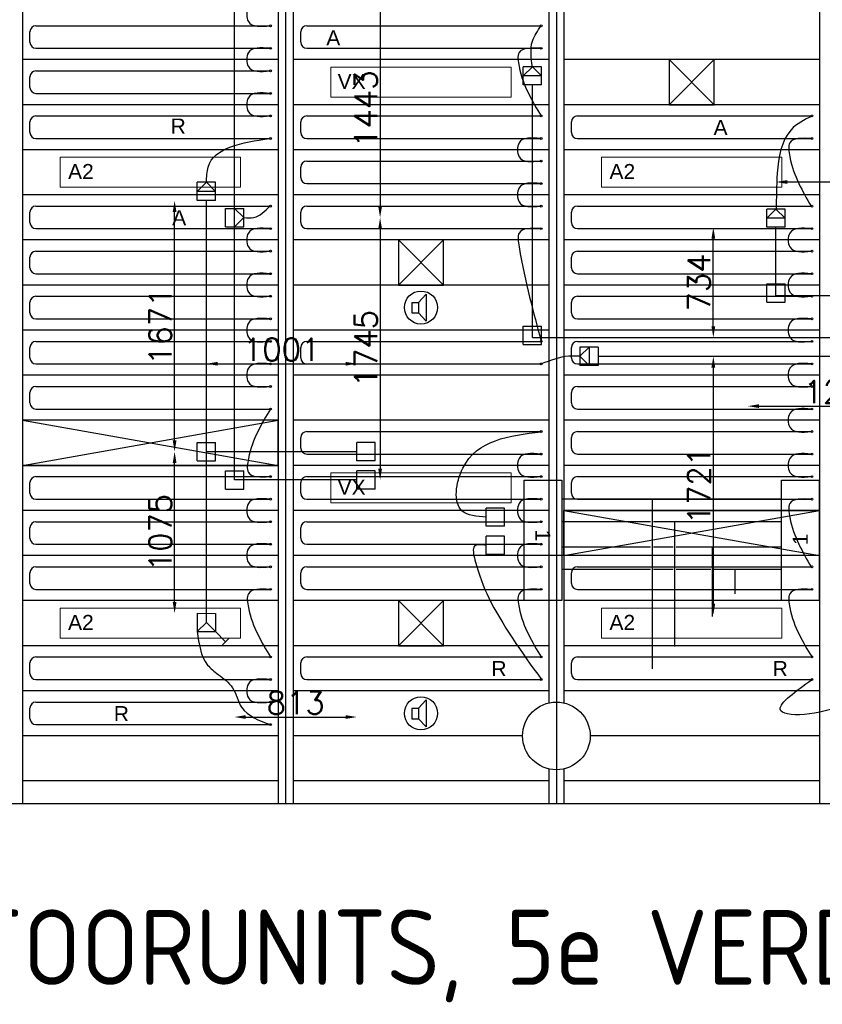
# Model space of a CAD drawing. Extents: x 7383 to 472120, y -558079 to -203000.
# Tile 19 of 29: x 221162 to 226499, y -245892 to -239340. Entities that reach past the tile are written whole.
import ezdxf

# ---------------------------------------------------------------- set-up
doc = ezdxf.new("R2010")
doc.units = 0
doc.header["$LTSCALE"] = 25
doc.layers.get('0').update_dxf_attribs({"linetype": 'CONTINUOUS'})
doc.layers.get('DEFPOINTS').update_dxf_attribs({"linetype": 'CONTINUOUS'})
for name, color, linetype in [('7KADERHALMOS', 2, 'CONTINUOUS'), ('KP-bandraster', 5, 'CONTINUOUS'), ('KP-koppelingen', 6, 'CONTINUOUS'), ('KP-Leiding-aansluiting-nieuw', 3, 'CONTINUOUS'), ('KP-leidingen(aanvoer)', 5, 'CONTINUOUS'), ('KP-leidingen(retour)', 1, 'CONTINUOUS'), ('KP-leidingwerk-nieuw', 3, 'CONTINUOUS'), ('KP-Lucht aanvoer', 6, 'CONTINUOUS'), ('KP-lucht centreline', 2, 'CONTINUOUS'), ('KP-maatvoering', 7, 'CONTINUOUS'), ('KP-Melders', 3, 'CONTINUOUS'), ('KP-Oppervlak', 3, 'CONTINUOUS'), ('KP-panelen', 1, 'CONTINUOUS'), ('KP-registers', 4, 'CONTINUOUS'), ('KP-slangen', 7, 'CONTINUOUS'), ('KP-tekst', 7, 'CONTINUOUS')]:
    doc.layers.add(name, color=color, linetype=linetype)
doc.layers.add('KP-Verlichting', color=2, linetype='CONTINUOUS', lineweight=18)
doc.styles.add('arial', font='ARIAL.TTF')
doc.styles.add('ISO', font='ISO.SHX')
doc.styles.add('VERWOL-1', font='ROMANS.SHX')
doc.dimstyles.new('MARTIN', dxfattribs={"dimscale": 0, "dimtxt": 50, "dimasz": 75, "dimexe": 4, "dimexo": 4, "dimgap": 20, "dimtad": 1, "dimdec": 0, "dimrnd": 0.01, "dimzin": 1, "dimdsep": 46, "dimtxsty": 'VERWOL-1', "dimcen": -25, "dimdle": 1, "dimclrd": 7, "dimclre": 2, "dimclrt": 7, "dimadec": 0, "dimazin": 0, "dimtfac": 1, "dimtdec": 0, "dimtix": 1, "dimtofl": 0, "dimtmove": 0, "dimatfit": 3, "dimldrblk": 'OBLIQUE', "dimfxl": 0, "dimtvp": 33.333333, "dimtolj": 1, "dimtzin": 1, "dimarcsym": 0})

# ---------------------------------------------------------------- blocks, each defined once
blk = doc.blocks.new('Register A')
at = {"layer": 'KP-registers', "linetype": 'Continuous'}
for p, q in [((90, 225), (1644, 225)), ((50, 115), (50, 185)), ((90, 75), (1644, 75))]:
    blk.add_line(p, q, dxfattribs=at)
for centre in [(1650, 225), (1650, 75)]:
    blk.add_circle(centre, 6, dxfattribs=at)
for centre, start, end in [((90, 185), 90, 180), ((90, 115), 180, 270)]:
    blk.add_arc(centre, 40, start, end, dxfattribs=at)
blk = doc.blocks.new('*D969')
at = {"layer": 'DEFPOINTS', "color": 0, "linetype": 'Continuous', "transparency": 16777216}
for p in [(222191.9, -242215), (222403.2, -242215), (222403.2, -243290.2)]:
    blk.add_point(p, dxfattribs=at)
at = {"layer": 'KP-maatvoering', "color": 7, "linetype": 'Continuous', "lineweight": -2, "transparency": 16777216}
blk.add_line((222191.9, -243215.2), (222191.9, -242290), dxfattribs=at)
at = {"layer": 'KP-maatvoering', "color": 7, "linetype": 'Continuous', "transparency": 16777216}
for points in [[(222179.4, -242290), (222204.4, -242290), (222191.9, -242215)], [(222179.4, -243215.2), (222204.4, -243215.2), (222191.9, -243290.2)]]:
    blk.add_solid(points, dxfattribs=at)
at = {"layer": 'KP-maatvoering', "color": 7, "linetype": 'Continuous', "transparency": 16777216, "insert": (222096.9, -242752.6), "char_height": 150, "attachment_point": 5, "rotation": 90, "style": 'VERWOL-1'}
blk.add_mtext('\\A1;1075', dxfattribs=at)
blk = doc.blocks.new('_OBLIQUE')
at = {"color": 0, "linetype": 'ByBlock'}
blk.add_line((-0.5, -0.5), (0.5, 0.5), dxfattribs=at)
blk = doc.blocks.new('*D970')
at = {"layer": 'DEFPOINTS', "color": 0, "linetype": 'Continuous', "transparency": 16777216}
for p in [(222191.9, -240543.9), (222403.2, -240543.9), (222403.2, -242215)]:
    blk.add_point(p, dxfattribs=at)
at = {"layer": 'KP-maatvoering', "color": 7, "linetype": 'Continuous', "lineweight": -2, "transparency": 16777216}
blk.add_line((222191.9, -242140), (222191.9, -240618.9), dxfattribs=at)
at = {"layer": 'KP-maatvoering', "color": 7, "linetype": 'Continuous', "transparency": 16777216}
for points in [[(222179.4, -240618.9), (222204.4, -240618.9), (222191.9, -240543.9)], [(222179.4, -242140), (222204.4, -242140), (222191.9, -242215)]]:
    blk.add_solid(points, dxfattribs=at)
at = {"layer": 'KP-maatvoering', "color": 7, "linetype": 'Continuous', "transparency": 16777216, "insert": (222096.9, -241379.4), "char_height": 150, "attachment_point": 5, "rotation": 90, "style": 'VERWOL-1'}
blk.add_mtext('\\A1;1671', dxfattribs=at)
blk = doc.blocks.new('*D971')
at = {"layer": 'DEFPOINTS', "color": 0, "linetype": 'Continuous', "transparency": 16777216}
for p in [(223403.9, -241629.6), (222403.2, -242154.1), (223403.9, -242215)]:
    blk.add_point(p, dxfattribs=at)
at = {"layer": 'KP-maatvoering', "color": 7, "linetype": 'Continuous', "lineweight": -2, "transparency": 16777216}
blk.add_line((222478.2, -241629.6), (223328.9, -241629.6), dxfattribs=at)
at = {"layer": 'KP-maatvoering', "color": 7, "linetype": 'Continuous', "transparency": 16777216}
for points in [[(222478.2, -241617.1), (222478.2, -241642.1), (222403.2, -241629.6)], [(223328.9, -241617.1), (223328.9, -241642.1), (223403.9, -241629.6)]]:
    blk.add_solid(points, dxfattribs=at)
at = {"layer": 'KP-maatvoering', "color": 7, "linetype": 'Continuous', "transparency": 16777216, "insert": (222903.6, -241534.6), "char_height": 150, "attachment_point": 5, "style": 'VERWOL-1'}
blk.add_mtext('\\A1;1001', dxfattribs=at)
blk = doc.blocks.new('*D972')
at = {"layer": 'DEFPOINTS', "color": 0, "linetype": 'Continuous', "transparency": 16777216}
for p in [(222590.4, -242402.2), (223403.9, -242402.2), (223403.9, -243980.4)]:
    blk.add_point(p, dxfattribs=at)
at = {"layer": 'KP-maatvoering', "color": 7, "linetype": 'Continuous', "lineweight": -2, "transparency": 16777216}
blk.add_line((222665.4, -243980.4), (223328.9, -243980.4), dxfattribs=at)
at = {"layer": 'KP-maatvoering', "color": 7, "linetype": 'Continuous', "transparency": 16777216}
for points in [[(222665.4, -243967.9), (222665.4, -243992.9), (222590.4, -243980.4)], [(223328.9, -243967.9), (223328.9, -243992.9), (223403.9, -243980.4)]]:
    blk.add_solid(points, dxfattribs=at)
at = {"layer": 'KP-maatvoering', "color": 7, "linetype": 'Continuous', "transparency": 16777216, "insert": (222997.2, -243885.4), "char_height": 150, "attachment_point": 5, "style": 'VERWOL-1'}
blk.add_mtext('\\A1;813', dxfattribs=at)
blk = doc.blocks.new('*D973')
at = {"layer": 'DEFPOINTS', "color": 0, "linetype": 'Continuous', "transparency": 16777216}
for p in [(225774, -240721.6), (226190.4, -240721.6), (226190.4, -241455.8)]:
    blk.add_point(p, dxfattribs=at)
at = {"layer": 'KP-maatvoering', "color": 7, "linetype": 'Continuous', "lineweight": -2, "transparency": 16777216}
blk.add_line((225774, -241380.8), (225774, -240796.6), dxfattribs=at)
at = {"layer": 'KP-maatvoering', "color": 7, "linetype": 'Continuous', "transparency": 16777216}
for points in [[(225761.5, -240796.6), (225786.5, -240796.6), (225774, -240721.6)], [(225761.5, -241380.8), (225786.5, -241380.8), (225774, -241455.8)]]:
    blk.add_solid(points, dxfattribs=at)
at = {"layer": 'KP-maatvoering', "color": 7, "linetype": 'Continuous', "transparency": 16777216, "insert": (225679, -241088.7), "char_height": 150, "attachment_point": 5, "rotation": 90, "style": 'VERWOL-1'}
blk.add_mtext('\\A1;734', dxfattribs=at)
blk = doc.blocks.new('*D974')
at = {"layer": 'DEFPOINTS', "color": 0, "linetype": 'Continuous', "transparency": 16777216}
for p in [(226064.1, -241579.7), (225774, -243300.6), (226003.2, -243300.6)]:
    blk.add_point(p, dxfattribs=at)
at = {"layer": 'KP-maatvoering', "color": 7, "linetype": 'Continuous', "lineweight": -2, "transparency": 16777216}
blk.add_line((225774, -241654.7), (225774, -243225.6), dxfattribs=at)
at = {"layer": 'KP-maatvoering', "color": 7, "linetype": 'Continuous', "transparency": 16777216}
for points in [[(225761.5, -241654.7), (225786.5, -241654.7), (225774, -241579.7)], [(225761.5, -243225.6), (225786.5, -243225.6), (225774, -243300.6)]]:
    blk.add_solid(points, dxfattribs=at)
at = {"layer": 'KP-maatvoering', "color": 7, "linetype": 'Continuous', "transparency": 16777216, "insert": (225679, -242440.1), "char_height": 150, "attachment_point": 5, "rotation": 90, "style": 'VERWOL-1'}
blk.add_mtext('\\A1;1721', dxfattribs=at)
blk = doc.blocks.new('*D975')
at = {"layer": 'DEFPOINTS', "color": 0, "linetype": 'Continuous', "transparency": 16777216}
for p in [(226003.2, -241624.7), (227259.2, -241624.7), (227259.2, -241911.5)]:
    blk.add_point(p, dxfattribs=at)
at = {"layer": 'KP-maatvoering', "color": 7, "linetype": 'Continuous', "lineweight": -2, "transparency": 16777216}
blk.add_line((226078.2, -241911.5), (227184.2, -241911.5), dxfattribs=at)
at = {"layer": 'KP-maatvoering', "color": 7, "linetype": 'Continuous', "transparency": 16777216}
for points in [[(226078.2, -241899), (226078.2, -241924), (226003.2, -241911.5)], [(227184.2, -241899), (227184.2, -241924), (227259.2, -241911.5)]]:
    blk.add_solid(points, dxfattribs=at)
at = {"layer": 'KP-maatvoering', "color": 7, "linetype": 'Continuous', "transparency": 16777216, "insert": (226631.2, -241816.5), "char_height": 150, "attachment_point": 5, "style": 'VERWOL-1'}
blk.add_mtext('\\A1;1256', dxfattribs=at)
blk = doc.blocks.new('*D980')
at = {"layer": 'DEFPOINTS', "color": 0, "linetype": 'Continuous', "transparency": 16777216}
for p in [(227446.4, -240420.1), (227446.4, -241379.3), (226190.4, -241455.8)]:
    blk.add_point(p, dxfattribs=at)
at = {"layer": 'KP-maatvoering', "color": 7, "linetype": 'Continuous', "lineweight": -2, "transparency": 16777216}
blk.add_line((226265.4, -240420.1), (227371.4, -240420.1), dxfattribs=at)
at = {"layer": 'KP-maatvoering', "color": 7, "linetype": 'Continuous', "transparency": 16777216}
for points in [[(226265.4, -240407.6), (226265.4, -240432.6), (226190.4, -240420.1)], [(227371.4, -240407.6), (227371.4, -240432.6), (227446.4, -240420.1)]]:
    blk.add_solid(points, dxfattribs=at)
at = {"layer": 'KP-maatvoering', "color": 7, "linetype": 'Continuous', "transparency": 16777216, "insert": (226818.4, -240325.1), "char_height": 150, "attachment_point": 5, "style": 'VERWOL-1'}
blk.add_mtext('\\A1;1256', dxfattribs=at)
blk = doc.blocks.new('*D989')
at = {"layer": 'DEFPOINTS', "color": 0, "linetype": 'Continuous', "transparency": 16777216}
for p in [(222590.4, -239213.3), (222529.6, -240656.7), (223558.4, -240656.7)]:
    blk.add_point(p, dxfattribs=at)
at = {"layer": 'KP-maatvoering', "color": 7, "linetype": 'Continuous', "lineweight": -2, "transparency": 16777216}
blk.add_line((223558.4, -239288.3), (223558.4, -240581.7), dxfattribs=at)
at = {"layer": 'KP-maatvoering', "color": 7, "linetype": 'Continuous', "transparency": 16777216}
for points in [[(223545.9, -239288.3), (223570.9, -239288.3), (223558.4, -239213.3)], [(223545.9, -240581.7), (223570.9, -240581.7), (223558.4, -240656.7)]]:
    blk.add_solid(points, dxfattribs=at)
at = {"layer": 'KP-maatvoering', "color": 7, "linetype": 'Continuous', "transparency": 16777216, "insert": (223463.4, -239935), "char_height": 150, "attachment_point": 5, "rotation": 90, "style": 'VERWOL-1'}
blk.add_mtext('\\A1;1443', dxfattribs=at)
blk = doc.blocks.new('*D990')
at = {"layer": 'DEFPOINTS', "color": 0, "linetype": 'Continuous', "transparency": 16777216}
for p in [(222529.6, -240656.7), (222590.4, -242402.2), (223558.4, -242402.2)]:
    blk.add_point(p, dxfattribs=at)
at = {"layer": 'KP-maatvoering', "color": 7, "linetype": 'Continuous', "lineweight": -2, "transparency": 16777216}
blk.add_line((223558.4, -240731.7), (223558.4, -242327.2), dxfattribs=at)
at = {"layer": 'KP-maatvoering', "color": 7, "linetype": 'Continuous', "transparency": 16777216}
for points in [[(223545.9, -240731.7), (223570.9, -240731.7), (223558.4, -240656.7)], [(223545.9, -242327.2), (223570.9, -242327.2), (223558.4, -242402.2)]]:
    blk.add_solid(points, dxfattribs=at)
at = {"layer": 'KP-maatvoering', "color": 7, "linetype": 'Continuous', "transparency": 16777216, "insert": (223463.4, -241529.4), "char_height": 150, "attachment_point": 5, "rotation": 90, "style": 'VERWOL-1'}
blk.add_mtext('\\A1;1745', dxfattribs=at)

msp = doc.modelspace()

# ---------------------------------------------------------------- linework, layer by layer
at = {"layer": 'KP-bandraster', "linetype": 'Continuous'}
for p, q in [((221180.2, -237055.7), (221180.2, -244555.7)), ((222880.2, -237055.7), (222880.2, -244555.7)), ((222980.2, -237055.7), (222980.2, -244555.7)), ((226480.2, -237055.7), (226480.2, -244555.7)), ((224680.2, -237725.1), (224680.2, -243886.3)), ((224780.2, -237725.1), (224780.2, -243886.3)), ((224680.2, -244325.1), (224680.2, -244555.7)), ((224780.2, -244325.1), (224780.2, -244555.7))]:
    msp.add_line(p, q, dxfattribs=at)
msp.add_circle((224730.2, -244105.7), 225, dxfattribs=at)
at = {"layer": 'KP-koppelingen', "linetype": 'Continuous'}
for p, q in [((224510.3, -239774.5), (224510.3, -239652.8)), ((224632, -239652.9), (224510.3, -239652.8)), ((224510.3, -239713.7), (224571.1, -239652.9)), ((224571.1, -239652.9), (224631.9, -239713.7)), ((224631.9, -239774.5), (224632, -239652.9)), ((224631.9, -239713.7), (224510.3, -239713.7)), ((224631.9, -239774.5), (224510.3, -239774.5)), ((222342.4, -240543.9), (222342.5, -240422.3)), ((222342.4, -240483.1), (222403.3, -240422.3)), ((222464.1, -240422.3), (222342.5, -240422.3)), ((222403.3, -240422.3), (222464.1, -240483.1)), ((222464.1, -240544), (222464.1, -240422.3)), ((222464.1, -240483.1), (222342.4, -240483.1)), ((222464.1, -240544), (222342.4, -240543.9)), ((222529.6, -240717.5), (222529.6, -240595.9)), ((222529.6, -240595.9), (222651.3, -240595.9)), ((222590.4, -240717.5), (222590.5, -240595.9)), ((222590.5, -240595.9), (222651.3, -240656.7)), ((222651.3, -240717.5), (222651.3, -240595.9)), ((226129.6, -240721.6), (226129.6, -240599.9)), ((226251.3, -240600), (226129.6, -240599.9)), ((226129.6, -240660.8), (226190.5, -240599.9)), ((226190.5, -240599.9), (226251.3, -240660.8)), ((226251.3, -240721.6), (226251.3, -240600)), ((222651.3, -240656.7), (222590.4, -240717.5)), ((226251.3, -240660.8), (226129.6, -240660.8)), ((222529.6, -240717.5), (222651.3, -240717.5)), ((226251.3, -240721.6), (226129.6, -240721.6)), ((226129.6, -241220.5), (226129.6, -241098.8)), ((226129.6, -241098.8), (226251.3, -241098.8)), ((226251.3, -241220.5), (226251.3, -241098.8)), ((226129.6, -241220.5), (226251.3, -241220.5)), ((224510.3, -241500.9), (224510.3, -241379.3)), ((224510.3, -241379.3), (224631.9, -241379.3)), ((224631.9, -241500.9), (224631.9, -241379.3)), ((224510.3, -241500.9), (224631.9, -241500.9)), ((224887.1, -241518.7), (224886.9, -241640.3)), ((224887, -241579.5), (224947.9, -241518.8)), ((225008.7, -241518.9), (224887.1, -241518.7)), ((224947.9, -241518.8), (224947.7, -241640.4)), ((225008.7, -241518.9), (225008.5, -241640.5)), ((224947.7, -241640.4), (224887, -241579.5)), ((225008.5, -241640.5), (224886.9, -241640.3)), ((222342.4, -242275.8), (222342.4, -242154.1)), ((222342.4, -242154.1), (222464.1, -242154.1)), ((222464.1, -242275.8), (222464.1, -242154.1)), ((223403.9, -242275.8), (223403.9, -242154.1)), ((223525.6, -242154.1), (223403.9, -242154.1)), ((223525.6, -242275.8), (223525.6, -242154.1)), ((222342.4, -242275.8), (222464.1, -242275.8)), ((223525.6, -242275.8), (223403.9, -242275.8)), ((222529.6, -242463), (222529.6, -242341.3)), ((222529.6, -242341.3), (222651.3, -242341.3)), ((222651.3, -242463), (222651.3, -242341.3)), ((223403.9, -242463), (223403.9, -242341.3)), ((223525.6, -242341.3), (223403.9, -242341.3)), ((223525.6, -242463), (223525.6, -242341.3)), ((222529.6, -242463), (222651.3, -242463)), ((223525.6, -242463), (223403.9, -242463)), ((224264.6, -242711.1), (224264.6, -242589.5)), ((224386.3, -242589.5), (224264.6, -242589.5)), ((224386.2, -242711.1), (224386.3, -242589.5)), ((224386.2, -242711.1), (224264.6, -242711.1)), ((224264.6, -242898.3), (224264.6, -242776.7)), ((224386.3, -242776.7), (224264.6, -242776.7)), ((224386.2, -242898.3), (224386.3, -242776.7)), ((224386.2, -242898.3), (224264.6, -242898.3)), ((222342.4, -243290.2), (222464.1, -243290.3)), ((222342.4, -243290.2), (222342.4, -243411.8)), ((222403.2, -243351.1), (222403.2, -243290.2)), ((222464.1, -243290.3), (222464, -243411.9)), ((222403.2, -243351.1), (222342.4, -243411.8)), ((222464, -243411.9), (222403.2, -243351.1)), ((222342.4, -243411.8), (222464, -243411.9))]:
    msp.add_line(p, q, dxfattribs=at)
at = {"layer": 'KP-Leiding-aansluiting-nieuw', "linetype": 'Continuous'}
for p, q in [((224516.8, -243204.1), (224516.8, -242404.1)), ((224516.8, -242404.1), (224766.8, -242404.1)), ((224766.8, -242404.1), (224766.8, -243204.1)), ((226227.4, -243204.1), (226227.4, -242404.1)), ((226227.4, -242404.1), (226477.4, -242404.1)), ((226477.4, -242404.1), (226477.4, -243204.1)), ((224766.8, -242529.5), (226227.4, -242529.5)), ((225366.5, -242529.5), (225366.5, -243660)), ((224766.8, -242679.5), (225356.5, -242679.5)), ((225376.5, -242679.5), (226227.4, -242679.5)), ((225516.5, -242679.5), (225516.5, -243510)), ((224766.8, -242847.3), (225356.5, -242847.3)), ((225376.5, -242847.3), (225506.5, -242847.3)), ((225526.5, -242847.3), (226227.4, -242847.3)), ((225766.5, -242847.3), (225766.5, -243311.3)), ((224766.8, -242997.3), (225356.5, -242997.3)), ((225376.5, -242997.3), (225506.5, -242997.3)), ((225526.5, -242997.3), (225756.5, -242997.3)), ((225776.5, -242997.3), (226227.4, -242997.3)), ((225916.5, -242997.3), (225916.5, -243161.3)), ((224766.8, -243204.1), (224516.8, -243204.1)), ((226477.4, -243204.1), (226227.4, -243204.1))]:
    msp.add_line(p, q, dxfattribs=at)
at = {"layer": 'KP-leidingen(aanvoer)', "linetype": 'Continuous'}
for p, q in [((222590.4, -242402.2), (222590.4, -239213.3)), ((226190.4, -241175.4), (226190.4, -240721.6)), ((226190.4, -241175.4), (228757.1, -241175.4)), ((223403.9, -242402.2), (222590.4, -242402.2))]:
    msp.add_line(p, q, dxfattribs=at)
at = {"layer": 'KP-leidingen(retour)', "linetype": 'Continuous'}
for p, q in [((222403.2, -243290.2), (222403.2, -240543.9)), ((223403.9, -242215), (222403.2, -242215))]:
    msp.add_line(p, q, dxfattribs=at)
at = {"layer": 'KP-leidingwerk-nieuw', "linetype": 'Continuous'}
for p, q in [((224571.1, -241455.8), (224571.1, -239774.5)), ((224571.1, -241455.8), (226765.1, -241455.8)), ((225008.6, -241579.7), (226577.9, -241579.7))]:
    msp.add_line(p, q, dxfattribs=at)
at = {"layer": 'KP-Lucht aanvoer', "linetype": 'Continuous'}
for p, q in [((225480.3, -239605.7), (225480.2, -239905.7)), ((225480.2, -239905.7), (225780, -239605.7)), ((225780, -239605.7), (225480.3, -239605.7)), ((225480.3, -239605.7), (225780.2, -239905.7)), ((225780.2, -239905.7), (225780, -239605.7)), ((225480.2, -239905.7), (225780.2, -239905.7)), ((223680.3, -240805.7), (223680.2, -241105.7)), ((223680.2, -241105.7), (223980, -240805.7)), ((223980, -240805.7), (223680.3, -240805.7)), ((223680.3, -240805.7), (223980.2, -241105.7)), ((223980.2, -241105.7), (223980, -240805.7)), ((223680.2, -241105.7), (223980.2, -241105.7)), ((221180.2, -242005.7), (221180.2, -242305.7)), ((222880.2, -242005.7), (221180.2, -242005.7)), ((221180.2, -242005.7), (222880.2, -242305.7)), ((221180.2, -242305.7), (222880.2, -242005.7)), ((222880.2, -242305.7), (222880.2, -242005.7)), ((221180.2, -242305.7), (222880.2, -242305.7)), ((224780.2, -242605.7), (226480.2, -242605.7)), ((224780.2, -242905.7), (224780.2, -242605.7)), ((224780.2, -242605.7), (226480.2, -242905.7)), ((224780.2, -242905.7), (226480.2, -242605.7)), ((226480.2, -242605.7), (226480.2, -242905.7)), ((226480.2, -242905.7), (224780.2, -242905.7)), ((223680.3, -243205.7), (223680.2, -243505.7)), ((223680.2, -243505.7), (223980, -243205.7)), ((223980, -243205.7), (223680.3, -243205.7)), ((223680.3, -243205.7), (223980.2, -243505.7)), ((223980.2, -243505.7), (223980, -243205.7)), ((222464, -243411.9), (222531.1, -243479)), ((222552.4, -243457.8), (222509.9, -243500.3)), ((223680.2, -243505.7), (223980.2, -243505.7))]:
    msp.add_line(p, q, dxfattribs=at)
at = {"layer": 'KP-lucht centreline', "linetype": 'Continuous'}
for p, q in [((222930.2, -237055.7), (222930.2, -244555.7)), ((224730.2, -237055.7), (224730.2, -244555.7))]:
    msp.add_line(p, q, dxfattribs=at)
at = {"layer": 'KP-Melders', "linetype": 'Continuous'}
for p, q in [((223770.3, -241221.3), (223813.3, -241221.3)), ((223770.3, -241221.3), (223770.3, -241291.3)), ((223813.3, -241221.3), (223865.4, -241165.9)), ((223813.3, -241221.3), (223813.3, -241291.3)), ((223865.4, -241165.9), (223865.4, -241346.6)), ((223770.3, -241291.3), (223813.3, -241291.3)), ((223770.3, -241291.3), (223813.3, -241291.3)), ((223813.3, -241291.3), (223865.4, -241346.6)), ((223813.3, -243921.3), (223865.4, -243865.9)), ((223865.4, -243865.9), (223865.4, -244046.6)), ((223770.3, -243921.3), (223813.3, -243921.3)), ((223770.3, -243921.3), (223770.3, -243991.3)), ((223813.3, -243921.3), (223813.3, -243991.3)), ((223770.3, -243991.3), (223813.3, -243991.3)), ((223770.3, -243991.3), (223813.3, -243991.3)), ((223813.3, -243991.3), (223865.4, -244046.6))]:
    msp.add_line(p, q, dxfattribs=at)
for centre in [(223830.2, -241255.7), (223830.2, -243955.7)]:
    msp.add_circle(centre, 110, dxfattribs=at)
at = {"layer": 'KP-Oppervlak', "linetype": 'Continuous'}
msp.add_line((213980.2, -244555.7), (264780.2, -244555.7), dxfattribs=at)
at = {"layer": 'KP-panelen', "linetype": 'Continuous'}
for p, q in [((222880.2, -239605.7), (221180.2, -239605.7)), ((224680.2, -239605.7), (222980.2, -239605.7)), ((226480.2, -239605.7), (224780.2, -239605.7)), ((222880.2, -239905.7), (221180.2, -239905.7)), ((224680.2, -239905.7), (222980.2, -239905.7)), ((226480.2, -239905.7), (224780.2, -239905.7)), ((222880.2, -240205.7), (221180.2, -240205.7)), ((224680.2, -240205.7), (222980.2, -240205.7)), ((226480.2, -240205.7), (224780.2, -240205.7)), ((222880.2, -240505.7), (221180.2, -240505.7)), ((224680.2, -240505.7), (222980.2, -240505.7)), ((226480.2, -240505.7), (224780.2, -240505.7)), ((222880.2, -240805.7), (221180.2, -240805.7)), ((224680.2, -240805.7), (222980.2, -240805.7)), ((226480.2, -240805.7), (224780.2, -240805.7)), ((222880.2, -241105.7), (221180.2, -241105.7)), ((224680.2, -241105.7), (222980.2, -241105.7)), ((226480.2, -241105.7), (224780.2, -241105.7)), ((222880.2, -241405.7), (221180.2, -241405.7)), ((224680.2, -241405.7), (222980.2, -241405.7)), ((226480.2, -241405.7), (224780.2, -241405.7)), ((222880.2, -241705.7), (221180.2, -241705.7)), ((224680.2, -241705.7), (222980.2, -241705.7)), ((226480.2, -241705.7), (224780.2, -241705.7)), ((222880.2, -242005.7), (221180.2, -242005.7)), ((224680.2, -242005.7), (222980.2, -242005.7)), ((226480.2, -242005.7), (224780.2, -242005.7)), ((222880.2, -242305.7), (221180.2, -242305.7)), ((224680.2, -242305.7), (222980.2, -242305.7)), ((226480.2, -242305.7), (224780.2, -242305.7)), ((222880.2, -242605.7), (221180.2, -242605.7)), ((224680.2, -242605.7), (222980.2, -242605.7)), ((226480.2, -242605.7), (224780.2, -242605.7)), ((222880.2, -242905.7), (221180.2, -242905.7)), ((224680.2, -242905.7), (222980.2, -242905.7)), ((225941.4, -242905.7), (224241.4, -242905.7)), ((226480.2, -242905.7), (224780.2, -242905.7)), ((222880.2, -243205.7), (221180.2, -243205.7)), ((224680.2, -243205.7), (222980.2, -243205.7)), ((226480.2, -243205.7), (224780.2, -243205.7)), ((222880.2, -243505.7), (221180.2, -243505.7)), ((224680.2, -243505.7), (222980.2, -243505.7)), ((226480.2, -243505.7), (224780.2, -243505.7)), ((222880.2, -243805.7), (221180.2, -243805.7)), ((224680.2, -243805.7), (222980.2, -243805.7)), ((226480.2, -243805.7), (224780.2, -243805.7)), ((222880.2, -244105.7), (221180.2, -244105.7)), ((224505.2, -244105.7), (222980.2, -244105.7)), ((226480.2, -244105.7), (224955.2, -244105.7)), ((222880.2, -244405.7), (221180.2, -244405.7)), ((224680.2, -244405.7), (222980.2, -244405.7)), ((226480.2, -244405.7), (224780.2, -244405.7))]:
    msp.add_line(p, q, dxfattribs=at)
at = {"layer": 'KP-slangen', "linetype": 'Continuous'}
for points in [[(222824.2, -239230.7), (222682.5, -239259.6), (222682.5, -239352.4), (222824.2, -239380.7)], [(224571.1, -239652.9), (224571.1, -239484.1), (224630.2, -239380.7)], [(222824.2, -239530.7), (222682.5, -239559.6), (222682.5, -239652.4), (222824.2, -239680.7)], [(224624.2, -239530.7), (224482.5, -239559.6), (224482.5, -239652.4), (224630.2, -239980.7)], [(222824.2, -239830.7), (222682.5, -239859.6), (222682.5, -239952.4), (222824.2, -239980.7)], [(226430.2, -239980.7), (226291.5, -240072.4), (226199.4, -240362.2), (226192.5, -240607.7)], [(222403.3, -240422.3), (222414.8, -240321.3), (222824.2, -240130.7)], [(224624.2, -240130.7), (224482.5, -240159.6), (224482.5, -240252.4), (224624.2, -240280.7)], [(226424.2, -240130.7), (226282.5, -240159.6), (226282.5, -240252.4), (226424.2, -240580.7)], [(226424.2, -240130.7), (226282.5, -240159.6), (226282.5, -240252.4), (226424.2, -240580.7)], [(224624.2, -240430.7), (224482.5, -240459.6), (224482.5, -240552.4), (224624.2, -240580.7)], [(222651.3, -240656.7), (222719.5, -240656.7), (222824.2, -240580.7)], [(222824.2, -240730.7), (222682.5, -240759.6), (222682.5, -240852.4), (222824.2, -240880.7)], [(224624.2, -240730.7), (224482.5, -240759.6), (224482.5, -240852.4), (224630.2, -241480.7)], [(226424.2, -240730.7), (226282.5, -240759.6), (226282.5, -240852.4), (226424.2, -240880.7)], [(222824.2, -241030.7), (222682.5, -241059.6), (222682.5, -241152.4), (222824.2, -241180.7)], [(226424.2, -241030.7), (226282.5, -241059.6), (226282.5, -241152.4), (226424.2, -241180.7)], [(222824.2, -241330.7), (222682.5, -241359.6), (222682.5, -241452.4), (222824.2, -241480.7)], [(226424.2, -241330.7), (226282.5, -241359.6), (226282.5, -241452.4), (226424.2, -241480.7)], [(222824.2, -241630.7), (222682.5, -241659.6), (222682.5, -241752.4), (222824.2, -241780.7)], [(224887, -241579.5), (224812.6, -241579.5), (224630.2, -241630.7)], [(226424.2, -241630.7), (226282.5, -241659.6), (226282.5, -241752.4), (226424.2, -241780.7)], [(222830.2, -241930.7), (222682.5, -242259.6), (222682.5, -242352.4), (222824.2, -242380.7)], [(226424.2, -241930.7), (226282.5, -241959.6), (226282.5, -242052.4), (226424.2, -242080.7)], [(224264.6, -242650.3), (224102.8, -242607.7), (224108.1, -242325), (224629.4, -242082)], [(224624.2, -242230.7), (224482.5, -242259.6), (224482.5, -242352.4), (224624.2, -242380.7)], [(226424.2, -242230.7), (226282.5, -242259.6), (226282.5, -242352.4), (226424.2, -242380.7)], [(222824.2, -242530.7), (222682.5, -242559.6), (222682.5, -242652.4), (222824.2, -242680.7)], [(224624.2, -242530.7), (224482.5, -242559.6), (224482.5, -242652.4), (224624.2, -242680.7)], [(226424.2, -242530.7), (226282.5, -242559.6), (226282.5, -242652.4), (226424.2, -242980.7)], [(226424.2, -242530.7), (226282.5, -242559.6), (226282.5, -242652.4), (226424.2, -242980.7)], [(222824.2, -242830.7), (222682.5, -242859.6), (222682.5, -242952.4), (222824.2, -242980.7)], [(224264.6, -242837.5), (224186.6, -242843.3), (224189.3, -242934.9), (224280.9, -243186.2), (224630.8, -243730.5)], [(224624.2, -242830.7), (224482.5, -242859.6), (224482.5, -242952.4), (224624.2, -242980.7)], [(222824.2, -243130.7), (222682.5, -243159.6), (222682.5, -243252.4), (222830.2, -243580.7)], [(224624.2, -243130.7), (224482.5, -243159.6), (224482.5, -243252.4), (224630.2, -243580.7)], [(226424.2, -243130.7), (226282.5, -243159.6), (226282.5, -243252.4), (226430.2, -243580.7)], [(226424.2, -243130.7), (226282.5, -243159.6), (226282.5, -243252.4), (226430.2, -243580.7)], [(222342.4, -243411.8), (222411.6, -243634.2), (222481.6, -243697.1), (222576.7, -243786.2), (222637.5, -243915.3), (222830.2, -244030.7)], [(226903.6, -243422.2), (226859.3, -243627.7), (226649.9, -243892.7), (226219.1, -243928), (226430.2, -243730.7)], [(222824.2, -243730.7), (222682.5, -243759.6), (222682.5, -243852.4), (222824.2, -243880.7)]]:
    msp.add_spline(points, degree=3, dxfattribs=at)
at = {"layer": 'KP-Verlichting', "linetype": 'Continuous'}
for p, q in [((223230.2, -239655.7), (224430.2, -239655.7)), ((223230.2, -239655.7), (223230.2, -239855.7)), ((224430.2, -239655.7), (224430.2, -239855.7)), ((223230.2, -239855.7), (224430.2, -239855.7)), ((221430.2, -240255.7), (222630.2, -240255.7)), ((221430.2, -240255.7), (221430.2, -240455.7)), ((222630.2, -240255.7), (222630.2, -240455.7)), ((225030.2, -240255.7), (226230.2, -240255.7)), ((225030.2, -240255.7), (225030.2, -240455.7)), ((226230.2, -240255.7), (226230.2, -240455.7)), ((221430.2, -240455.7), (222630.2, -240455.7)), ((225030.2, -240455.7), (226230.2, -240455.7)), ((223230.2, -242355.7), (224430.2, -242355.7)), ((223230.2, -242355.7), (223230.2, -242555.7)), ((224430.2, -242355.7), (224430.2, -242555.7)), ((223230.2, -242555.7), (224430.2, -242555.7)), ((221430.2, -243255.7), (222630.2, -243255.7)), ((221430.2, -243255.7), (221430.2, -243455.7)), ((222630.2, -243255.7), (222630.2, -243455.7)), ((225030.2, -243255.7), (226230.2, -243255.7)), ((225030.2, -243255.7), (225030.2, -243455.7)), ((226230.2, -243255.7), (226230.2, -243455.7)), ((221430.2, -243455.7), (222630.2, -243455.7)), ((225030.2, -243455.7), (226230.2, -243455.7))]:
    msp.add_line(p, q, dxfattribs=at)

# ---------------------------------------------------------------- block references
at = {"layer": 'KP-registers', "linetype": 'Continuous'}
for p in [(221180.2, -239605.7), (222980.2, -239605.7), (221180.2, -239905.7), (221180.2, -240205.7), (222980.2, -240205.7), (224780.2, -240205.7), (222980.2, -240505.7), (221180.2, -240805.7), (222980.2, -240805.7), (224780.2, -240805.7), (221180.2, -241105.7), (224780.2, -241105.7), (221180.2, -241405.7), (224780.2, -241405.7), (221180.2, -241705.7), (222980.2, -241705.7), (224780.2, -241705.7), (221180.2, -242005.7), (224780.2, -242005.7), (222980.2, -242305.7), (224780.2, -242305.7), (221180.2, -242605.7), (222980.2, -242605.7), (224780.2, -242605.7), (221180.2, -242905.7), (222980.2, -242905.7), (221180.2, -243205.7), (222980.2, -243205.7), (224780.2, -243205.7), (221180.2, -243805.7), (222980.2, -243805.7), (224780.2, -243805.7), (221180.2, -244105.7)]:
    msp.add_blockref('Register A', p, dxfattribs=at)

# ---------------------------------------------------------------- texts
at = {"layer": '7KADERHALMOS', "style": 'ISO'}
msp.add_text('INDELING KANTOORUNITS, 5e VERDIEPING', height=500, dxfattribs=at).set_placement((216906.7, -245762.2))
at = {"layer": 'KP-Leiding-aansluiting-nieuw', "linetype": 'Continuous', "char_height": 100, "attachment_point": 5, "style": 'arial'}
for insert, rotation in [((224641, -242771.5), 270), ((226352.3, -242797.8), 90)]:
    msp.add_mtext('\\A1;1', dxfattribs=dict(at, insert=insert, rotation=rotation))
at = {"layer": 'KP-tekst', "linetype": 'Continuous', "char_height": 100, "attachment_point": 5, "style": 'arial'}
for s, insert in [('\\A1;A', (223247, -239460.9)), ('\\A1;R', (222215.7, -240047.7)), ('\\A1;A', (225822.2, -240057.8)), ('\\A1;A', (222222.2, -240657.8)), ('\\A1;R', (224348.9, -243657.8)), ('\\A1;R', (226218.8, -243657.8)), ('\\A1;R', (221838.1, -243957.8))]:
    msp.add_mtext(s, dxfattribs=dict(at, insert=insert))
at = {"layer": 'KP-Verlichting', "linetype": 'Continuous', "char_height": 100, "attachment_point": 5, "style": 'arial'}
for s, insert in [('\\A1;VX', (223368.8, -239750.6)), ('\\A1;A2', (221568.8, -240350.6)), ('\\A1;A2', (225168.8, -240350.6)), ('\\A1;VX', (223368.8, -242450.6)), ('\\A1;A2', (221568.8, -243350.6)), ('\\A1;A2', (225168.8, -243350.6))]:
    msp.add_mtext(s, dxfattribs=dict(at, insert=insert))

# ---------------------------------------------------------------- dimensions: what is measured, and where the dimension line sits
at = {"layer": 'KP-maatvoering', "linetype": 'Continuous'}
for base, p1, p2, picture, middle in [((223558.4, -240656.7), (222590.4, -239213.3), (222529.6, -240656.7), '*D989', (223463.4, -239935)), ((222191.9, -240543.9), (222403.2, -242215), (222403.2, -240543.9), '*D970', (222096.9, -241379.4)), ((223558.4487, -242402.1524), (222529.629, -240656.6794), (222590.441, -242402.1524), '*D990', (223463.4487, -241529.4159)), ((225774, -240721.6), (226190.4, -241455.8), (226190.4, -240721.6), '*D973', (225679, -241088.7)), ((225774, -243300.6), (226064.1, -241579.7), (226003.2, -243300.6), '*D974', (225679, -242440.1)), ((222191.9, -242215), (222403.2, -243290.2), (222403.2, -242215), '*D969', (222096.9, -242752.6))]:
    dim = msp.add_linear_dim(base=base, p1=p1, p2=p2, angle=90, dimstyle='MARTIN', override={"dimscale": 1, "dimtxt": 150, "dimse1": 1, "dimse2": 1}, dxfattribs=at)
    dim.commit()
    dim.dimension.update_dxf_attribs({"geometry": picture, "text_midpoint": middle})
for base, p1, p2, picture, middle in [((227446.4, -240420.1), (226190.4, -241455.8), (227446.4, -241379.3), '*D980', (226818.4, -240325.1)), ((223403.9, -241629.6), (222403.2, -242154.1), (223403.9, -242215), '*D971', (222903.6, -241534.6)), ((227259.2, -241911.5), (226003.2, -241624.7), (227259.2, -241624.7), '*D975', (226631.2, -241816.5)), ((223403.9218, -243980.4268), (222590.441, -242402.1524), (223403.9218, -242402.1524), '*D972', (222997.1814, -243885.4268))]:
    dim = msp.add_linear_dim(base=base, p1=p1, p2=p2, dimstyle='MARTIN', override={"dimscale": 1, "dimtxt": 150, "dimse1": 1, "dimse2": 1}, dxfattribs=at)
    dim.commit()
    dim.dimension.update_dxf_attribs({"geometry": picture, "text_midpoint": middle})

doc.saveas('drawing.dxf')
